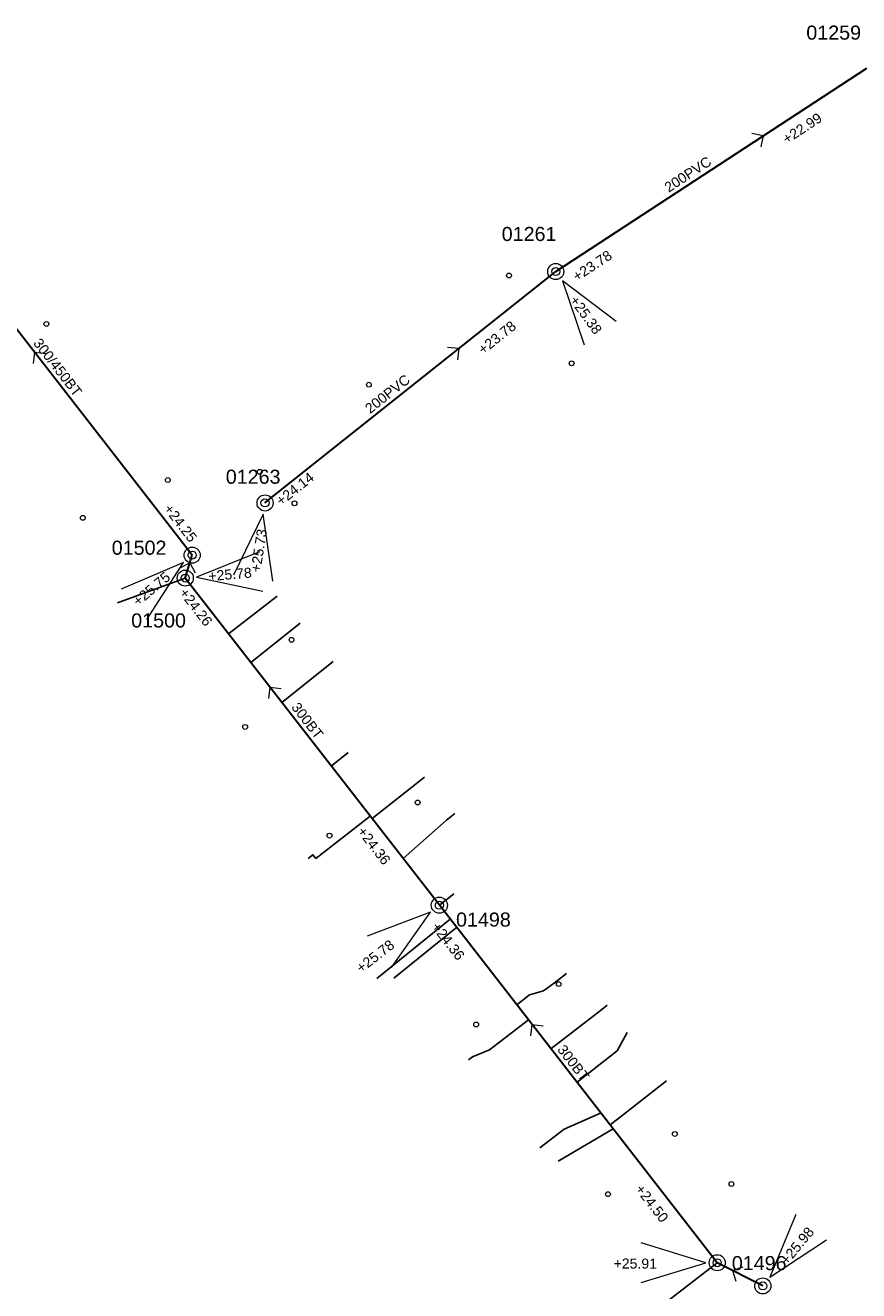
# Model space of a CAD drawing. Header units: metres. Extents: x 196788 to 198093, y 354523 to 355933.
# Tile 22 of 35: x 197134 to 197238, y 355394 to 355551. Entities that reach past the tile are written whole.
import ezdxf

# ---------------------------------------------------------------- set-up
doc = ezdxf.new("R2010")
doc.units = ezdxf.units.M
for name, color, linetype, lineweight in [('AFSTROOM', 2, 'Continuous', 0), ('BOB', 7, 'Continuous', 0), ('CODE', 1, 'Continuous', 0), ('DIAM', 7, 'Continuous', 0), ('GMGIS_STRENGEN', 3, 'Continuous', 30), ('inspectie-riool put', 2, 'Continuous', 0), ('kolk', 2, 'Continuous', 0), ('MVD', 5, 'Continuous', 0), ('PUT', 1, 'Continuous', 0)]:
    doc.layers.add(name, color=color, linetype=linetype, lineweight=lineweight)
doc.layers.add('Huisaansluitingen', color=40, linetype='Continuous', true_color=0xffbf00)
doc.styles.get("Standard").update_dxf_attribs({"font": 'arial.ttf'})

# ---------------------------------------------------------------- blocks, each defined once
blk = doc.blocks.new('S360')
at = {"layer": 'inspectie-riool put', "color": 7, "linetype": 'Continuous', "lineweight": 0}
blk.add_circle((0, 0), 0.5, dxfattribs=at)
blk = doc.blocks.new('AFSTROOM')
at = {"layer": 'AFSTROOM', "linetype": 'Continuous'}
for q in [(1, 1), (1, -1)]:
    blk.add_line((0, 0), q, dxfattribs=at)
blk = doc.blocks.new('S340')
at = {"layer": 'kolk', "color": 7, "linetype": 'Continuous', "lineweight": 0}
blk.add_circle((0, 0), 0.3, dxfattribs=at)

msp = doc.modelspace()

# ---------------------------------------------------------------- linework, layer by layer
at = {"layer": 'GMGIS_STRENGEN', "linetype": 'Continuous', "flags": 128}
for points in [[(197200, 355520.53), (197238.62, 355545.8)], [(197154.86, 355485.32), (197125.49, 355523.11)], [(197163.9, 355491.8), (197200, 355520.53)], [(197154, 355482.47), (197154.86, 355485.32)], [(197185.55, 355441.86), (197154, 355482.47)], [(197220.05, 355397.47), (197185.55, 355441.86)], [(197225.71, 355394.59), (197220.05, 355397.47)]]:
    msp.add_lwpolyline(points, dxfattribs=at)
at = {"layer": 'Huisaansluitingen'}
for points in [[(197154, 355482.47), (197145.6, 355479.39)], [(197176.97, 355452.9), (197170.23, 355447.66), (197169.86, 355448.13), (197169.26, 355447.67)], [(197181.06, 355447.64), (197186.44, 355452.42), (197187.48, 355453.23)], [(197195.15, 355429.51), (197195.15, 355429.51), (197196.73, 355430.73), (197198.46, 355431.23), (197199.84, 355432.23), (197201.34, 355433.39)], [(197199.41, 355424.02), (197199.41, 355424.02), (197205.5, 355428.74), (197206.39, 355429.45)], [(197196.63, 355427.61), (197191.79, 355423.89), (197189.66, 355423.02), (197189.18, 355422.65)], [(197202.64, 355419.87), (197207.64, 355423.78), (197208.88, 355426.07)], [(197206.75, 355414.58), (197206.75, 355414.58), (197208.42, 355415.88), (197213.76, 355420.05)], [(197205.55, 355416.06), (197201.03, 355414.07), (197198.03, 355411.75)]]:
    msp.add_lwpolyline(points, dxfattribs=at)
at = {"layer": 'Huisaansluitingen', "flags": 128}
for points in [[(197165.42, 355480.21), (197159.36, 355475.56)], [(197162.13, 355472.01), (197168.28, 355476.88)], [(197165.99, 355467.03), (197172.37, 355472.11)], [(197172.13, 355459.13), (197174.24, 355460.82)], [(197177.19, 355452.62), (197183.7, 355457.77)], [(197185.55, 355441.86), (197187.35, 355443.29)], [(197186.89, 355440.13), (197177.79, 355432.78)], [(197187.69, 355439.09), (197179.91, 355432.81)], [(197200.32, 355410.09), (197207.12, 355414.11)], [(197220.05, 355397.47), (197213.32, 355392.28)]]:
    msp.add_lwpolyline(points, dxfattribs=at)
at = {"layer": 'MVD', "linetype": 'Continuous'}
for p, q in [((197207.52, 355514.32), (197200.83, 355519.39)), ((197200.83, 355519.39), (197203.54, 355511.44)), ((197163.68, 355490.4), (197160.01, 355482.85)), ((197164.86, 355482.09), (197163.68, 355490.4)), ((197163.2, 355485.74), (197155.41, 355482.59)), ((197153.78, 355484.4), (197146.06, 355481.08)), ((197149.24, 355477.33), (197153.78, 355484.4)), ((197155.41, 355482.59), (197163.63, 355480.84)), ((197184.43, 355441), (197176.58, 355438.01)), ((197179.59, 355434.13), (197184.43, 355441)), ((197229.82, 355403.44), (197226.6, 355395.68)), ((197226.6, 355395.68), (197233.61, 355400.32)), ((197218.64, 355397.47), (197210.61, 355399.95)), ((197210.6, 355395.03), (197218.64, 355397.47))]:
    msp.add_line(p, q, dxfattribs=at)
at = {"layer": 'PUT', "linetype": 'Continuous'}
for centre in [(197200, 355520.53), (197163.91, 355491.8), (197154.86, 355485.32), (197154, 355482.47), (197185.55, 355441.86), (197220.05, 355397.47), (197225.71, 355394.59)]:
    msp.add_circle(centre, 1, dxfattribs=at)

# ---------------------------------------------------------------- block references
at = {"layer": 'AFSTROOM'}
for p, rotation in [((197225.75, 355537.38), 213.1999999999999), ((197135.28, 355510.52), 307.8), ((197187.97, 355510.96), 218.5), ((197154.57, 355484.37), 253.3), ((197164.52, 355468.93), 307.8), ((197197.05, 355427.06), 307.9), ((197221.94, 355396.51), 333)]:
    msp.add_blockref('AFSTROOM', p, dxfattribs=dict(at, rotation=rotation))
at = {"layer": 'inspectie-riool put', "color": 7, "linetype": 'Continuous', "lineweight": 0}
for p in [(197200, 355520.53), (197163.9, 355491.8), (197154.86, 355485.32), (197154, 355482.47), (197185.55, 355441.86), (197220.05, 355397.47), (197225.71, 355394.59)]:
    msp.add_blockref('S360', p, dxfattribs=at)
at = {"layer": 'kolk', "color": 7, "linetype": 'Continuous', "lineweight": 0}
for p in [(197194.2, 355520.04), (197136.76, 355514.03), (197201.97, 355509.13), (197176.8, 355506.48), (197151.84, 355494.64), (197163.25, 355495.66), (197167.56, 355491.75), (197141.29, 355489.96), (197167.2, 355474.81), (197161.44, 355463.99), (197182.86, 355454.61), (197171.91, 355450.5), (197200.36, 355432.07), (197190.12, 355427.05), (197214.79, 355413.46), (197221.81, 355407.25), (197206.48, 355405.98)]:
    msp.add_blockref('S340', p, dxfattribs=at)

# ---------------------------------------------------------------- texts
at = {"layer": 'BOB'}
for s, rotation, p in [('+22.99', 33.2, (197228.69, 355536.32)), ('+23.78', 33.2, (197202.62, 355519.26)), ('+23.78', 38.5, (197190.99, 355510.17)), ('+24.14', 38.5, (197165.9, 355491.38)), ('+24.25', 307.8, (197151.26, 355491.05)), ('+24.26', 307.8, (197153.17, 355480.62)), ('+24.36', 307.8, (197175.29, 355450.99)), ('+24.36', 307.9, (197184.49, 355439.14)), ('+24.50', 307.9, (197209.79, 355406.59))]:
    msp.add_text(s, height=1.25, rotation=rotation, dxfattribs=at).set_placement(p)
at = {"layer": 'CODE'}
for s, p in [('01259', (197231.11, 355549.32)), ('01261', (197193.29, 355524.32)), ('01263', (197159.03, 355494.18)), ('01502', (197144.87, 355485.37)), ('01500', (197147.29, 355476.34)), ('01498', (197187.62, 355439.2)), ('01496', (197221.86, 355396.55))]:
    msp.add_text(s, height=1.75, dxfattribs=at).set_placement(p)
at = {"layer": 'DIAM'}
for s, rotation, p in [('200PVC', 33.2, (197214.02, 355530.3)), ('300/450BT', 307.8, (197135.05, 355511.63)), ('200PVC', 38.5, (197176.95, 355502.82)), ('300BT', 307.8, (197167.1, 355466.42)), ('300BT', 307.9, (197200.12, 355423.92))]:
    msp.add_text(s, height=1.25, rotation=rotation, dxfattribs=at).set_placement(p)
at = {"layer": 'MVD'}
for s, rotation, p in [('+25.38', 305.9, (197201.66, 355516.96)), ('+25.73', 81, (197163.32, 355483.13)), ('+25.78', 5, (197156.93, 355482.08)), ('+25.75', 40.3, (197148.16, 355478.91)), ('+25.78', 37.8, (197175.84, 355433.38)), ('+25.98', 50.5, (197228.74, 355397.1)), ('+25.91', 359.9, (197207.18, 355396.75))]:
    msp.add_text(s, height=1.25, rotation=rotation, dxfattribs=at).set_placement(p)

doc.saveas('drawing.dxf')
